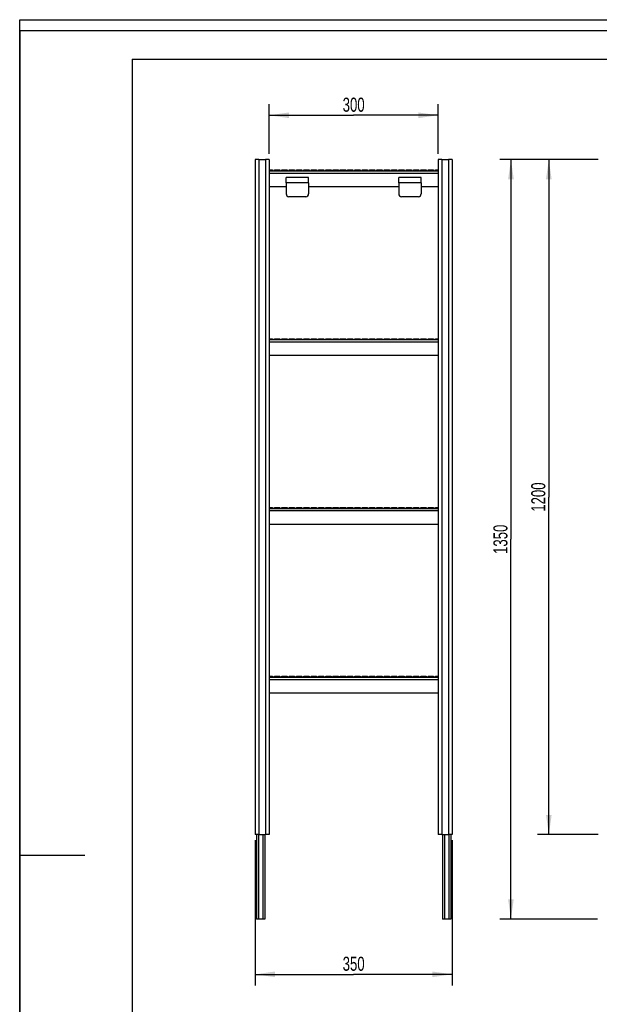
# Model space of a CAD drawing. Header units: millimetres. Extents: x 0 to 2100, y 0 to 2970.
# Tile 11 of 23: x 0 to 1030, y 1220 to 2970. Entities that reach past the tile are written whole.
import ezdxf

# ---------------------------------------------------------------- set-up
doc = ezdxf.new("R2010")
doc.units = ezdxf.units.MM
doc.header["$LTSCALE"] = 193.6
doc.layers.get('0').update_dxf_attribs({"linetype": 'CONTINUOUS'})
doc.layers.add('_2D-BEM', color=7, linetype='CONTINUOUS')
doc.styles.get("Standard").update_dxf_attribs({"font": 'txt', "width": 0.7})
doc.dimstyles.new('DIMSTYLE_1', dxfattribs={"dimtxt": 25, "dimasz": 35, "dimexe": 2, "dimexo": 1, "dimtad": 1, "dimdec": 1, "dimtxsty": 'STANDARD', "dimblk": '_FILLED', "dimblk1": '_FILLED', "dimblk2": '_FILLED', "dimcen": 0.09, "dimadec": 1, "dimazin": 2, "dimtp": 0.5, "dimtm": 0.5, "dimtfac": 1, "dimtdec": 1, "dimtofl": 0, "dimtmove": 0, "dimatfit": 3, "dimldrblk": '_FILLED', "dimfxl": 1, "dimtolj": 1, "dimarcsym": 0})
doc.dimstyles.new('DIMSTYLE_2', dxfattribs={"dimtxt": 25, "dimasz": 35, "dimexe": 2, "dimexo": 1, "dimtad": 1, "dimdec": 1, "dimtxsty": 'STANDARD', "dimblk": '_FILLED', "dimblk1": '_FILLED', "dimblk2": '_FILLED', "dimcen": 0.09, "dimadec": 1, "dimazin": 2, "dimtp": 1.2, "dimtm": 1.2, "dimtfac": 1, "dimtdec": 1, "dimtofl": 0, "dimtmove": 0, "dimatfit": 3, "dimldrblk": '_FILLED', "dimfxl": 1, "dimtolj": 1, "dimarcsym": 0})

# ---------------------------------------------------------------- blocks, each defined once
blk = doc.blocks.new('_FILLED')
at = {"color": 0, "linetype": 'BYBLOCK'}
blk.add_solid([(0, 0), (-1, 0.143), (-1, -0.143)], dxfattribs=at)
blk = doc.blocks.new('*D0')
at = {"layer": '_2D-BEM', "color": 2, "linetype": 'CONTINUOUS'}
for p, q in [((418.4, 1511.4), (418.4, 1253.1)), ((768.4, 1511.4), (768.4, 1253.1)), ((418.4, 1273.1), (593.4, 1273.1)), ((768.4, 1273.1), (593.4, 1273.1))]:
    blk.add_line(p, q, dxfattribs=at)
at = {"layer": '_2D-BEM', "color": 2, "linetype": 'CONTINUOUS', "xscale": 35, "yscale": 35, "zscale": 35, "rotation": 180}
blk.add_blockref('_FILLED', (418.4, 1273.1), dxfattribs=at)
at = {"layer": '_2D-BEM', "color": 2, "linetype": 'CONTINUOUS', "xscale": 35, "yscale": 35, "zscale": 35}
blk.add_blockref('_FILLED', (768.4, 1273.1), dxfattribs=at)
at = {"layer": '_2D-BEM', "color": 2, "linetype": 'CONTINUOUS', "insert": (593.4, 1304.4), "char_height": 25, "width": 83.036, "attachment_point": 2, "line_spacing_factor": 0.9}
blk.add_mtext('350', dxfattribs=at)
blk = doc.blocks.new('*D1')
at = {"layer": '_2D-BEM', "color": 2, "linetype": 'CONTINUOUS'}
for p, q in [((443.4, 2731.4), (443.4, 2820.1)), ((743.4, 2731.4), (743.4, 2820.1)), ((443.4, 2800.1), (593.4, 2800.1)), ((743.4, 2800.1), (593.4, 2800.1))]:
    blk.add_line(p, q, dxfattribs=at)
at = {"layer": '_2D-BEM', "color": 2, "linetype": 'CONTINUOUS', "xscale": 35, "yscale": 35, "zscale": 35, "rotation": 180}
blk.add_blockref('_FILLED', (443.4, 2800.1), dxfattribs=at)
at = {"layer": '_2D-BEM', "color": 2, "linetype": 'CONTINUOUS', "xscale": 35, "yscale": 35, "zscale": 35}
blk.add_blockref('_FILLED', (743.4, 2800.1), dxfattribs=at)
at = {"layer": '_2D-BEM', "color": 2, "linetype": 'CONTINUOUS', "insert": (593.4, 2831.4), "char_height": 25, "width": 85.714, "attachment_point": 2, "line_spacing_factor": 0.9}
blk.add_mtext('300', dxfattribs=at)
blk = doc.blocks.new('*D3')
at = {"layer": '_2D-BEM', "color": 2, "linetype": 'CONTINUOUS'}
for p, q in [((1027.6, 2721.4), (920.2, 2721.4)), ((940.2, 2721.4), (940.2, 2121.4)), ((940.2, 1521.4), (940.2, 2121.4)), ((1027.6, 1521.4), (920.2, 1521.4))]:
    blk.add_line(p, q, dxfattribs=at)
at = {"layer": '_2D-BEM', "color": 2, "linetype": 'CONTINUOUS', "xscale": 35, "yscale": 35, "zscale": 35}
for p, rotation in [((940.2, 2721.4), 90), ((940.2, 1521.4), 270)]:
    blk.add_blockref('_FILLED', p, dxfattribs=dict(at, rotation=rotation))
at = {"layer": '_2D-BEM', "color": 2, "linetype": 'CONTINUOUS', "insert": (909, 2121.4), "char_height": 25, "width": 109.821, "attachment_point": 2, "rotation": 90, "line_spacing_factor": 0.9}
blk.add_mtext('1200', dxfattribs=at)
blk = doc.blocks.new('*D4')
at = {"layer": '_2D-BEM', "color": 2, "linetype": 'CONTINUOUS'}
for p, q in [((1027.6, 2721.4), (852.9, 2721.4)), ((872.9, 2721.4), (872.9, 2046.4)), ((872.9, 1371.4), (872.9, 2046.4)), ((1026.7, 1371.4), (852.9, 1371.4))]:
    blk.add_line(p, q, dxfattribs=at)
at = {"layer": '_2D-BEM', "color": 2, "linetype": 'CONTINUOUS', "xscale": 35, "yscale": 35, "zscale": 35}
for p, rotation in [((872.9, 2721.4), 90), ((872.9, 1371.4), 270)]:
    blk.add_blockref('_FILLED', p, dxfattribs=dict(at, rotation=rotation))
at = {"layer": '_2D-BEM', "color": 2, "linetype": 'CONTINUOUS', "insert": (841.7, 2046.4), "char_height": 25, "width": 104.464, "attachment_point": 2, "rotation": 90, "line_spacing_factor": 0.9}
blk.add_mtext('1350', dxfattribs=at)

msp = doc.modelspace()

# ---------------------------------------------------------------- linework, layer by layer
at = {"color": 7, "linetype": 'CONTINUOUS'}
for p, q in [((0, 2970), (2100, 2970)), ((0, 0), (0, 2970)), ((0, 2970), (2100, 2970)), ((0, 0), (0, 2970)), ((418.44, 2721.4), (418.44, 1521.4)), ((420.94, 2721.4), (418.44, 2721.4)), ((424.89, 2721.4), (420.94, 2721.4)), ((424.89, 2721.4), (437, 2721.4)), ((440.94, 2721.4), (437, 2721.4)), ((443.44, 2721.4), (440.94, 2721.4)), ((443.44, 2721.4), (443.44, 1521.4)), ((743.44, 2721.4), (743.44, 1521.4)), ((745.94, 2721.4), (743.44, 2721.4)), ((749.89, 2721.4), (745.94, 2721.4)), ((749.89, 2721.4), (762, 2721.4)), ((765.94, 2721.4), (762, 2721.4)), ((768.44, 2721.4), (765.94, 2721.4)), ((768.44, 2721.4), (768.44, 1521.4)), ((443.44, 2702.9), (449.01, 2702.9)), ((443.44, 2701.4), (743.44, 2701.4)), ((449.01, 2702.9), (449.04, 2702.9)), ((449.04, 2702.9), (449.31, 2702.9)), ((452.8, 2702.9), (453.07, 2702.9)), ((453.07, 2702.9), (453.1, 2702.9)), ((453.1, 2702.9), (462, 2702.9)), ((462, 2702.9), (462.03, 2702.9)), ((462.03, 2702.9), (462.3, 2702.9)), ((465.79, 2702.9), (466.06, 2702.9)), ((466.06, 2702.9), (466.09, 2702.9)), ((466.09, 2702.9), (474.99, 2702.9)), ((474.99, 2702.9), (475.02, 2702.9)), ((475.02, 2702.9), (475.29, 2702.9)), ((478.78, 2702.9), (479.05, 2702.9)), ((479.05, 2702.9), (479.08, 2702.9)), ((479.08, 2702.9), (487.98, 2702.9)), ((487.98, 2702.9), (488.01, 2702.9)), ((488.01, 2702.9), (488.28, 2702.9)), ((491.77, 2702.9), (492.04, 2702.9)), ((492.04, 2702.9), (492.07, 2702.9)), ((492.07, 2702.9), (500.97, 2702.9)), ((500.97, 2702.9), (501, 2702.9)), ((501, 2702.9), (501.27, 2702.9)), ((504.76, 2702.9), (505.03, 2702.9)), ((505.03, 2702.9), (505.06, 2702.9)), ((505.06, 2702.9), (513.96, 2702.9)), ((513.96, 2702.9), (513.99, 2702.9)), ((513.99, 2702.9), (514.26, 2702.9)), ((517.75, 2702.9), (518.02, 2702.9)), ((518.02, 2702.9), (518.05, 2702.9)), ((518.05, 2702.9), (526.95, 2702.9)), ((526.95, 2702.9), (526.98, 2702.9)), ((526.98, 2702.9), (527.25, 2702.9)), ((530.74, 2702.9), (531.01, 2702.9)), ((531.01, 2702.9), (531.04, 2702.9)), ((531.04, 2702.9), (539.94, 2702.9)), ((539.94, 2702.9), (539.97, 2702.9)), ((539.97, 2702.9), (540.24, 2702.9)), ((543.73, 2702.9), (544, 2702.9)), ((544, 2702.9), (544.03, 2702.9)), ((544.03, 2702.9), (552.93, 2702.9)), ((552.93, 2702.9), (552.96, 2702.9)), ((552.96, 2702.9), (553.23, 2702.9)), ((556.72, 2702.9), (556.99, 2702.9)), ((556.99, 2702.9), (557.02, 2702.9)), ((557.02, 2702.9), (565.92, 2702.9)), ((565.92, 2702.9), (565.95, 2702.9)), ((565.95, 2702.9), (566.22, 2702.9)), ((569.71, 2702.9), (569.98, 2702.9)), ((569.98, 2702.9), (570.01, 2702.9)), ((570.01, 2702.9), (578.91, 2702.9)), ((578.91, 2702.9), (578.94, 2702.9)), ((578.94, 2702.9), (579.21, 2702.9)), ((582.7, 2702.9), (582.97, 2702.9)), ((582.97, 2702.9), (583, 2702.9)), ((583, 2702.9), (591.9, 2702.9)), ((591.9, 2702.9), (591.93, 2702.9)), ((591.93, 2702.9), (592.2, 2702.9)), ((595.69, 2702.9), (595.96, 2702.9)), ((595.96, 2702.9), (595.99, 2702.9)), ((595.99, 2702.9), (604.89, 2702.9)), ((604.89, 2702.9), (604.92, 2702.9)), ((604.92, 2702.9), (605.19, 2702.9)), ((608.68, 2702.9), (608.96, 2702.9)), ((608.96, 2702.9), (608.98, 2702.9)), ((608.98, 2702.9), (617.88, 2702.9)), ((617.88, 2702.9), (617.91, 2702.9)), ((617.91, 2702.9), (618.18, 2702.9)), ((621.67, 2702.9), (621.95, 2702.9)), ((621.95, 2702.9), (621.97, 2702.9)), ((621.97, 2702.9), (630.87, 2702.9)), ((630.87, 2702.9), (630.9, 2702.9)), ((630.9, 2702.9), (631.17, 2702.9)), ((634.66, 2702.9), (634.94, 2702.9)), ((634.94, 2702.9), (634.96, 2702.9)), ((634.96, 2702.9), (643.86, 2702.9)), ((643.86, 2702.9), (643.89, 2702.9)), ((643.89, 2702.9), (644.16, 2702.9)), ((647.66, 2702.9), (647.93, 2702.9)), ((647.93, 2702.9), (647.96, 2702.9)), ((647.96, 2702.9), (656.86, 2702.9)), ((656.86, 2702.9), (656.88, 2702.9)), ((656.88, 2702.9), (657.16, 2702.9)), ((660.65, 2702.9), (660.92, 2702.9)), ((660.92, 2702.9), (660.95, 2702.9)), ((660.95, 2702.9), (669.85, 2702.9)), ((669.85, 2702.9), (669.87, 2702.9)), ((669.87, 2702.9), (670.15, 2702.9)), ((673.64, 2702.9), (673.91, 2702.9)), ((673.91, 2702.9), (673.94, 2702.9)), ((673.94, 2702.9), (682.84, 2702.9)), ((682.84, 2702.9), (682.86, 2702.9)), ((682.86, 2702.9), (683.14, 2702.9)), ((686.63, 2702.9), (686.9, 2702.9)), ((686.9, 2702.9), (686.93, 2702.9)), ((686.93, 2702.9), (695.83, 2702.9)), ((695.83, 2702.9), (695.85, 2702.9)), ((695.85, 2702.9), (696.13, 2702.9)), ((699.62, 2702.9), (699.89, 2702.9)), ((699.89, 2702.9), (699.92, 2702.9)), ((699.92, 2702.9), (708.82, 2702.9)), ((708.82, 2702.9), (708.85, 2702.9)), ((708.85, 2702.9), (709.12, 2702.9)), ((712.61, 2702.9), (712.88, 2702.9)), ((712.88, 2702.9), (712.91, 2702.9)), ((712.91, 2702.9), (721.81, 2702.9)), ((721.81, 2702.9), (721.84, 2702.9)), ((721.84, 2702.9), (722.11, 2702.9)), ((725.6, 2702.9), (725.87, 2702.9)), ((725.87, 2702.9), (725.9, 2702.9)), ((725.9, 2702.9), (734.8, 2702.9)), ((734.8, 2702.9), (734.83, 2702.9)), ((734.83, 2702.9), (735.1, 2702.9)), ((738.59, 2702.9), (738.86, 2702.9)), ((738.86, 2702.9), (738.89, 2702.9)), ((738.89, 2702.9), (743.44, 2702.9)), ((513.44, 2689.4), (473.44, 2689.4)), ((473.44, 2685.4), (473.44, 2689.4)), ((473.44, 2679.81), (473.44, 2685.4)), ((473.44, 2679.81), (473.44, 2660.4)), ((513.44, 2685.4), (513.44, 2689.4)), ((513.44, 2679.81), (513.44, 2685.4)), ((513.44, 2679.81), (513.44, 2660.4)), ((713.44, 2689.4), (673.44, 2689.4)), ((673.44, 2685.4), (673.44, 2689.4)), ((673.44, 2679.81), (673.44, 2685.4)), ((673.44, 2679.81), (673.44, 2660.4)), ((713.44, 2685.4), (713.44, 2689.4)), ((713.44, 2679.81), (713.44, 2685.4)), ((713.44, 2679.81), (713.44, 2660.4)), ((473.44, 2672.9), (443.44, 2672.9)), ((673.44, 2672.9), (513.44, 2672.9)), ((743.44, 2672.9), (713.44, 2672.9)), ((508.44, 2655.4), (478.44, 2655.4)), ((708.44, 2655.4), (678.44, 2655.4)), ((443.44, 2402.9), (449.01, 2402.9)), ((443.44, 2401.4), (743.44, 2401.4)), ((449.01, 2402.9), (449.04, 2402.9)), ((449.04, 2402.9), (449.31, 2402.9)), ((452.8, 2402.9), (453.07, 2402.9)), ((453.07, 2402.9), (453.1, 2402.9)), ((453.1, 2402.9), (462, 2402.9)), ((462, 2402.9), (462.03, 2402.9)), ((462.03, 2402.9), (462.3, 2402.9)), ((465.79, 2402.9), (466.06, 2402.9)), ((466.06, 2402.9), (466.09, 2402.9)), ((466.09, 2402.9), (474.99, 2402.9)), ((474.99, 2402.9), (475.02, 2402.9)), ((475.02, 2402.9), (475.29, 2402.9)), ((478.78, 2402.9), (479.05, 2402.9)), ((479.05, 2402.9), (479.08, 2402.9)), ((479.08, 2402.9), (487.98, 2402.9)), ((487.98, 2402.9), (488.01, 2402.9)), ((488.01, 2402.9), (488.28, 2402.9)), ((491.77, 2402.9), (492.04, 2402.9)), ((492.04, 2402.9), (492.07, 2402.9)), ((492.07, 2402.9), (500.97, 2402.9)), ((500.97, 2402.9), (501, 2402.9)), ((501, 2402.9), (501.27, 2402.9)), ((504.76, 2402.9), (505.03, 2402.9)), ((505.03, 2402.9), (505.06, 2402.9)), ((505.06, 2402.9), (513.96, 2402.9)), ((513.96, 2402.9), (513.99, 2402.9)), ((513.99, 2402.9), (514.26, 2402.9)), ((517.75, 2402.9), (518.02, 2402.9)), ((518.02, 2402.9), (518.05, 2402.9)), ((518.05, 2402.9), (526.95, 2402.9)), ((526.95, 2402.9), (526.98, 2402.9)), ((526.98, 2402.9), (527.25, 2402.9)), ((530.74, 2402.9), (531.01, 2402.9)), ((531.01, 2402.9), (531.04, 2402.9)), ((531.04, 2402.9), (539.94, 2402.9)), ((539.94, 2402.9), (539.97, 2402.9)), ((539.97, 2402.9), (540.24, 2402.9)), ((543.73, 2402.9), (544, 2402.9)), ((544, 2402.9), (544.03, 2402.9)), ((544.03, 2402.9), (552.93, 2402.9)), ((552.93, 2402.9), (552.96, 2402.9)), ((552.96, 2402.9), (553.23, 2402.9)), ((556.72, 2402.9), (556.99, 2402.9)), ((556.99, 2402.9), (557.02, 2402.9)), ((557.02, 2402.9), (565.92, 2402.9)), ((565.92, 2402.9), (565.95, 2402.9)), ((565.95, 2402.9), (566.22, 2402.9)), ((569.71, 2402.9), (569.98, 2402.9)), ((569.98, 2402.9), (570.01, 2402.9)), ((570.01, 2402.9), (578.91, 2402.9)), ((578.91, 2402.9), (578.94, 2402.9)), ((578.94, 2402.9), (579.21, 2402.9)), ((582.7, 2402.9), (582.97, 2402.9)), ((582.97, 2402.9), (583, 2402.9)), ((583, 2402.9), (591.9, 2402.9)), ((591.9, 2402.9), (591.93, 2402.9)), ((591.93, 2402.9), (592.2, 2402.9)), ((595.69, 2402.9), (595.96, 2402.9)), ((595.96, 2402.9), (595.99, 2402.9)), ((595.99, 2402.9), (604.89, 2402.9)), ((604.89, 2402.9), (604.92, 2402.9)), ((604.92, 2402.9), (605.19, 2402.9)), ((608.68, 2402.9), (608.96, 2402.9)), ((608.96, 2402.9), (608.98, 2402.9)), ((608.98, 2402.9), (617.88, 2402.9)), ((617.88, 2402.9), (617.91, 2402.9)), ((617.91, 2402.9), (618.18, 2402.9)), ((621.67, 2402.9), (621.95, 2402.9)), ((621.95, 2402.9), (621.97, 2402.9)), ((621.97, 2402.9), (630.87, 2402.9)), ((630.87, 2402.9), (630.9, 2402.9)), ((630.9, 2402.9), (631.17, 2402.9)), ((634.66, 2402.9), (634.94, 2402.9)), ((634.94, 2402.9), (634.96, 2402.9)), ((634.96, 2402.9), (643.86, 2402.9)), ((643.86, 2402.9), (643.89, 2402.9)), ((643.89, 2402.9), (644.16, 2402.9)), ((647.66, 2402.9), (647.93, 2402.9)), ((647.93, 2402.9), (647.96, 2402.9)), ((647.96, 2402.9), (656.86, 2402.9)), ((656.86, 2402.9), (656.88, 2402.9)), ((656.88, 2402.9), (657.16, 2402.9)), ((660.65, 2402.9), (660.92, 2402.9)), ((660.92, 2402.9), (660.95, 2402.9)), ((660.95, 2402.9), (669.85, 2402.9)), ((669.85, 2402.9), (669.87, 2402.9)), ((669.87, 2402.9), (670.15, 2402.9)), ((673.64, 2402.9), (673.91, 2402.9)), ((673.91, 2402.9), (673.94, 2402.9)), ((673.94, 2402.9), (682.84, 2402.9)), ((682.84, 2402.9), (682.86, 2402.9)), ((682.86, 2402.9), (683.14, 2402.9)), ((686.63, 2402.9), (686.9, 2402.9)), ((686.9, 2402.9), (686.93, 2402.9)), ((686.93, 2402.9), (695.83, 2402.9)), ((695.83, 2402.9), (695.85, 2402.9)), ((695.85, 2402.9), (696.13, 2402.9)), ((699.62, 2402.9), (699.89, 2402.9)), ((699.89, 2402.9), (699.92, 2402.9)), ((699.92, 2402.9), (708.82, 2402.9)), ((708.82, 2402.9), (708.85, 2402.9)), ((708.85, 2402.9), (709.12, 2402.9)), ((712.61, 2402.9), (712.88, 2402.9)), ((712.88, 2402.9), (712.91, 2402.9)), ((712.91, 2402.9), (721.81, 2402.9)), ((721.81, 2402.9), (721.84, 2402.9)), ((721.84, 2402.9), (722.11, 2402.9)), ((725.6, 2402.9), (725.87, 2402.9)), ((725.87, 2402.9), (725.9, 2402.9)), ((725.9, 2402.9), (734.8, 2402.9)), ((734.8, 2402.9), (734.83, 2402.9)), ((734.83, 2402.9), (735.1, 2402.9)), ((738.59, 2402.9), (738.86, 2402.9)), ((738.86, 2402.9), (738.89, 2402.9)), ((738.89, 2402.9), (743.44, 2402.9)), ((743.44, 2372.9), (443.44, 2372.9)), ((443.44, 2102.9), (449.01, 2102.9)), ((443.44, 2101.4), (743.44, 2101.4)), ((449.01, 2102.9), (449.04, 2102.9)), ((449.04, 2102.9), (449.31, 2102.9)), ((452.8, 2102.9), (453.07, 2102.9)), ((453.07, 2102.9), (453.1, 2102.9)), ((453.1, 2102.9), (462, 2102.9)), ((462, 2102.9), (462.03, 2102.9)), ((462.03, 2102.9), (462.3, 2102.9)), ((465.79, 2102.9), (466.06, 2102.9)), ((466.06, 2102.9), (466.09, 2102.9)), ((466.09, 2102.9), (474.99, 2102.9)), ((474.99, 2102.9), (475.02, 2102.9)), ((475.02, 2102.9), (475.29, 2102.9)), ((478.78, 2102.9), (479.05, 2102.9)), ((479.05, 2102.9), (479.08, 2102.9)), ((479.08, 2102.9), (487.98, 2102.9)), ((487.98, 2102.9), (488.01, 2102.9)), ((488.01, 2102.9), (488.28, 2102.9)), ((491.77, 2102.9), (492.04, 2102.9)), ((492.04, 2102.9), (492.07, 2102.9)), ((492.07, 2102.9), (500.97, 2102.9)), ((500.97, 2102.9), (501, 2102.9)), ((501, 2102.9), (501.27, 2102.9)), ((504.76, 2102.9), (505.03, 2102.9)), ((505.03, 2102.9), (505.06, 2102.9)), ((505.06, 2102.9), (513.96, 2102.9)), ((513.96, 2102.9), (513.99, 2102.9)), ((513.99, 2102.9), (514.26, 2102.9)), ((517.75, 2102.9), (518.02, 2102.9)), ((518.02, 2102.9), (518.05, 2102.9)), ((518.05, 2102.9), (526.95, 2102.9)), ((526.95, 2102.9), (526.98, 2102.9)), ((526.98, 2102.9), (527.25, 2102.9)), ((530.74, 2102.9), (531.01, 2102.9)), ((531.01, 2102.9), (531.04, 2102.9)), ((531.04, 2102.9), (539.94, 2102.9)), ((539.94, 2102.9), (539.97, 2102.9)), ((539.97, 2102.9), (540.24, 2102.9)), ((543.73, 2102.9), (544, 2102.9)), ((544, 2102.9), (544.03, 2102.9)), ((544.03, 2102.9), (552.93, 2102.9)), ((552.93, 2102.9), (552.96, 2102.9)), ((552.96, 2102.9), (553.23, 2102.9)), ((556.72, 2102.9), (556.99, 2102.9)), ((556.99, 2102.9), (557.02, 2102.9)), ((557.02, 2102.9), (565.92, 2102.9)), ((565.92, 2102.9), (565.95, 2102.9)), ((565.95, 2102.9), (566.22, 2102.9)), ((569.71, 2102.9), (569.98, 2102.9)), ((569.98, 2102.9), (570.01, 2102.9)), ((570.01, 2102.9), (578.91, 2102.9)), ((578.91, 2102.9), (578.94, 2102.9)), ((578.94, 2102.9), (579.21, 2102.9)), ((582.7, 2102.9), (582.97, 2102.9)), ((582.97, 2102.9), (583, 2102.9)), ((583, 2102.9), (591.9, 2102.9)), ((591.9, 2102.9), (591.93, 2102.9)), ((591.93, 2102.9), (592.2, 2102.9)), ((595.69, 2102.9), (595.96, 2102.9)), ((595.96, 2102.9), (595.99, 2102.9)), ((595.99, 2102.9), (604.89, 2102.9)), ((604.89, 2102.9), (604.92, 2102.9)), ((604.92, 2102.9), (605.19, 2102.9)), ((608.68, 2102.9), (608.96, 2102.9)), ((608.96, 2102.9), (608.98, 2102.9)), ((608.98, 2102.9), (617.88, 2102.9)), ((617.88, 2102.9), (617.91, 2102.9)), ((617.91, 2102.9), (618.18, 2102.9)), ((621.67, 2102.9), (621.95, 2102.9)), ((621.95, 2102.9), (621.97, 2102.9)), ((621.97, 2102.9), (630.87, 2102.9)), ((630.87, 2102.9), (630.9, 2102.9)), ((630.9, 2102.9), (631.17, 2102.9)), ((634.66, 2102.9), (634.94, 2102.9)), ((634.94, 2102.9), (634.96, 2102.9)), ((634.96, 2102.9), (643.86, 2102.9)), ((643.86, 2102.9), (643.89, 2102.9)), ((643.89, 2102.9), (644.16, 2102.9)), ((647.66, 2102.9), (647.93, 2102.9)), ((647.93, 2102.9), (647.96, 2102.9)), ((647.96, 2102.9), (656.86, 2102.9)), ((656.86, 2102.9), (656.88, 2102.9)), ((656.88, 2102.9), (657.16, 2102.9)), ((660.65, 2102.9), (660.92, 2102.9)), ((660.92, 2102.9), (660.95, 2102.9)), ((660.95, 2102.9), (669.85, 2102.9)), ((669.85, 2102.9), (669.87, 2102.9)), ((669.87, 2102.9), (670.15, 2102.9)), ((673.64, 2102.9), (673.91, 2102.9)), ((673.91, 2102.9), (673.94, 2102.9)), ((673.94, 2102.9), (682.84, 2102.9)), ((682.84, 2102.9), (682.86, 2102.9)), ((682.86, 2102.9), (683.14, 2102.9)), ((686.63, 2102.9), (686.9, 2102.9)), ((686.9, 2102.9), (686.93, 2102.9)), ((686.93, 2102.9), (695.83, 2102.9)), ((695.83, 2102.9), (695.85, 2102.9)), ((695.85, 2102.9), (696.13, 2102.9)), ((699.62, 2102.9), (699.89, 2102.9)), ((699.89, 2102.9), (699.92, 2102.9)), ((699.92, 2102.9), (708.82, 2102.9)), ((708.82, 2102.9), (708.85, 2102.9)), ((708.85, 2102.9), (709.12, 2102.9)), ((712.61, 2102.9), (712.88, 2102.9)), ((712.88, 2102.9), (712.91, 2102.9)), ((712.91, 2102.9), (721.81, 2102.9)), ((721.81, 2102.9), (721.84, 2102.9)), ((721.84, 2102.9), (722.11, 2102.9)), ((725.6, 2102.9), (725.87, 2102.9)), ((725.87, 2102.9), (725.9, 2102.9)), ((725.9, 2102.9), (734.8, 2102.9)), ((734.8, 2102.9), (734.83, 2102.9)), ((734.83, 2102.9), (735.1, 2102.9)), ((738.59, 2102.9), (738.86, 2102.9)), ((738.86, 2102.9), (738.89, 2102.9)), ((738.89, 2102.9), (743.44, 2102.9)), ((743.44, 2072.9), (443.44, 2072.9)), ((443.44, 1802.9), (449.01, 1802.9)), ((449.01, 1802.9), (449.04, 1802.9)), ((449.04, 1802.9), (449.31, 1802.9)), ((452.8, 1802.9), (453.07, 1802.9)), ((453.07, 1802.9), (453.1, 1802.9)), ((453.1, 1802.9), (462, 1802.9)), ((462, 1802.9), (462.03, 1802.9)), ((462.03, 1802.9), (462.3, 1802.9)), ((465.79, 1802.9), (466.06, 1802.9)), ((466.06, 1802.9), (466.09, 1802.9)), ((466.09, 1802.9), (474.99, 1802.9)), ((474.99, 1802.9), (475.02, 1802.9)), ((475.02, 1802.9), (475.29, 1802.9)), ((478.78, 1802.9), (479.05, 1802.9)), ((479.05, 1802.9), (479.08, 1802.9)), ((479.08, 1802.9), (487.98, 1802.9)), ((487.98, 1802.9), (488.01, 1802.9)), ((488.01, 1802.9), (488.28, 1802.9)), ((491.77, 1802.9), (492.04, 1802.9)), ((492.04, 1802.9), (492.07, 1802.9)), ((492.07, 1802.9), (500.97, 1802.9)), ((500.97, 1802.9), (501, 1802.9)), ((501, 1802.9), (501.27, 1802.9)), ((504.76, 1802.9), (505.03, 1802.9)), ((505.03, 1802.9), (505.06, 1802.9)), ((505.06, 1802.9), (513.96, 1802.9)), ((513.96, 1802.9), (513.99, 1802.9)), ((513.99, 1802.9), (514.26, 1802.9)), ((517.75, 1802.9), (518.02, 1802.9)), ((518.02, 1802.9), (518.05, 1802.9)), ((518.05, 1802.9), (526.95, 1802.9)), ((526.95, 1802.9), (526.98, 1802.9)), ((526.98, 1802.9), (527.25, 1802.9)), ((530.74, 1802.9), (531.01, 1802.9)), ((531.01, 1802.9), (531.04, 1802.9)), ((531.04, 1802.9), (539.94, 1802.9)), ((539.94, 1802.9), (539.97, 1802.9)), ((539.97, 1802.9), (540.24, 1802.9)), ((543.73, 1802.9), (544, 1802.9)), ((544, 1802.9), (544.03, 1802.9)), ((544.03, 1802.9), (552.93, 1802.9)), ((552.93, 1802.9), (552.96, 1802.9)), ((552.96, 1802.9), (553.23, 1802.9)), ((556.72, 1802.9), (556.99, 1802.9)), ((556.99, 1802.9), (557.02, 1802.9)), ((557.02, 1802.9), (565.92, 1802.9)), ((565.92, 1802.9), (565.95, 1802.9)), ((565.95, 1802.9), (566.22, 1802.9)), ((569.71, 1802.9), (569.98, 1802.9)), ((569.98, 1802.9), (570.01, 1802.9)), ((570.01, 1802.9), (578.91, 1802.9)), ((578.91, 1802.9), (578.94, 1802.9)), ((578.94, 1802.9), (579.21, 1802.9)), ((582.7, 1802.9), (582.97, 1802.9)), ((582.97, 1802.9), (583, 1802.9)), ((583, 1802.9), (591.9, 1802.9)), ((591.9, 1802.9), (591.93, 1802.9)), ((591.93, 1802.9), (592.2, 1802.9)), ((595.69, 1802.9), (595.96, 1802.9)), ((595.96, 1802.9), (595.99, 1802.9)), ((595.99, 1802.9), (604.89, 1802.9)), ((604.89, 1802.9), (604.92, 1802.9)), ((604.92, 1802.9), (605.19, 1802.9)), ((608.68, 1802.9), (608.96, 1802.9)), ((608.96, 1802.9), (608.98, 1802.9)), ((608.98, 1802.9), (617.88, 1802.9)), ((617.88, 1802.9), (617.91, 1802.9)), ((617.91, 1802.9), (618.18, 1802.9)), ((621.67, 1802.9), (621.95, 1802.9)), ((621.95, 1802.9), (621.97, 1802.9)), ((621.97, 1802.9), (630.87, 1802.9)), ((630.87, 1802.9), (630.9, 1802.9)), ((630.9, 1802.9), (631.17, 1802.9)), ((634.66, 1802.9), (634.94, 1802.9)), ((634.94, 1802.9), (634.96, 1802.9)), ((634.96, 1802.9), (643.86, 1802.9)), ((643.86, 1802.9), (643.89, 1802.9)), ((643.89, 1802.9), (644.16, 1802.9)), ((647.66, 1802.9), (647.93, 1802.9)), ((647.93, 1802.9), (647.96, 1802.9)), ((647.96, 1802.9), (656.86, 1802.9)), ((656.86, 1802.9), (656.88, 1802.9)), ((656.88, 1802.9), (657.16, 1802.9)), ((660.65, 1802.9), (660.92, 1802.9)), ((660.92, 1802.9), (660.95, 1802.9)), ((660.95, 1802.9), (669.85, 1802.9)), ((669.85, 1802.9), (669.87, 1802.9)), ((669.87, 1802.9), (670.15, 1802.9)), ((673.64, 1802.9), (673.91, 1802.9)), ((673.91, 1802.9), (673.94, 1802.9)), ((673.94, 1802.9), (682.84, 1802.9)), ((682.84, 1802.9), (682.86, 1802.9)), ((682.86, 1802.9), (683.14, 1802.9)), ((686.63, 1802.9), (686.9, 1802.9)), ((686.9, 1802.9), (686.93, 1802.9)), ((686.93, 1802.9), (695.83, 1802.9)), ((695.83, 1802.9), (695.85, 1802.9)), ((695.85, 1802.9), (696.13, 1802.9)), ((699.62, 1802.9), (699.89, 1802.9)), ((699.89, 1802.9), (699.92, 1802.9)), ((699.92, 1802.9), (708.82, 1802.9)), ((708.82, 1802.9), (708.85, 1802.9)), ((708.85, 1802.9), (709.12, 1802.9)), ((712.61, 1802.9), (712.88, 1802.9)), ((712.88, 1802.9), (712.91, 1802.9)), ((712.91, 1802.9), (721.81, 1802.9)), ((721.81, 1802.9), (721.84, 1802.9)), ((721.84, 1802.9), (722.11, 1802.9)), ((725.6, 1802.9), (725.87, 1802.9)), ((725.87, 1802.9), (725.9, 1802.9)), ((725.9, 1802.9), (734.8, 1802.9)), ((734.8, 1802.9), (734.83, 1802.9)), ((734.83, 1802.9), (735.1, 1802.9)), ((738.59, 1802.9), (738.86, 1802.9)), ((738.86, 1802.9), (738.89, 1802.9)), ((738.89, 1802.9), (743.44, 1802.9)), ((443.44, 1801.4), (743.44, 1801.4)), ((743.44, 1772.9), (443.44, 1772.9)), ((420.94, 1521.4), (418.44, 1521.4)), ((420.94, 1521.4), (420.94, 1371.4)), ((424.27, 1521.4), (420.94, 1521.4)), ((424.89, 1521.4), (424.27, 1521.4)), ((424.89, 1521.4), (437, 1521.4)), ((435.44, 1521.4), (435.44, 1371.4)), ((440.94, 1521.4), (437, 1521.4)), ((443.44, 1521.4), (440.94, 1521.4)), ((745.94, 1521.4), (743.44, 1521.4)), ((749.89, 1521.4), (745.94, 1521.4)), ((749.89, 1521.4), (762, 1521.4)), ((751.44, 1521.4), (751.44, 1371.4)), ((762.62, 1521.4), (762, 1521.4)), ((765.94, 1521.4), (762.62, 1521.4)), ((768.44, 1521.4), (765.94, 1521.4)), ((765.94, 1521.4), (765.94, 1371.4)), ((422.94, 1371.4), (420.94, 1371.4)), ((424.27, 1371.4), (422.94, 1371.4)), ((432.12, 1371.4), (424.27, 1371.4)), ((433.44, 1371.4), (432.12, 1371.4)), ((435.44, 1371.4), (433.44, 1371.4)), ((753.44, 1371.4), (751.44, 1371.4)), ((754.77, 1371.4), (753.44, 1371.4)), ((762.62, 1371.4), (754.77, 1371.4)), ((763.94, 1371.4), (762.62, 1371.4)), ((765.94, 1371.4), (763.94, 1371.4))]:
    msp.add_line(p, q, dxfattribs=at)
at = {"color": 3, "linetype": 'CONTINUOUS'}
for p, q in [((0, 2950), (0, 1485)), ((2090, 2950), (0, 2950)), ((0, 1485), (0, 0)), ((0, 1485), (116, 1485))]:
    msp.add_line(p, q, dxfattribs=at)
at = {"color": 5, "linetype": 'CONTINUOUS'}
for q in [(2040, 2900), (200, 50)]:
    msp.add_line((200, 2900), q, dxfattribs=at)
at = {"color": 9, "linetype": 'CONTINUOUS'}
for p, q in [((424.89, 2721.4), (424.89, 1521.4)), ((437, 2721.4), (437, 1521.4)), ((749.89, 2721.4), (749.89, 1521.4)), ((762, 2721.4), (762, 1521.4)), ((443.44, 2697.4), (743.44, 2697.4)), ((513.44, 2679.81), (473.44, 2679.81)), ((713.44, 2679.81), (673.44, 2679.81)), ((443.44, 2397.4), (743.44, 2397.4)), ((443.44, 2097.4), (743.44, 2097.4)), ((443.44, 1797.4), (743.44, 1797.4)), ((424.27, 1521.4), (424.27, 1371.4)), ((432.12, 1521.4), (432.12, 1371.4)), ((754.77, 1521.4), (754.77, 1371.4)), ((762.62, 1521.4), (762.62, 1371.4))]:
    msp.add_line(p, q, dxfattribs=at)
at = {"color": 7, "linetype": 'CONTINUOUS'}
for centre, radius, start, end in [((450.56, 2702.67), 1.27, 169.61114, 270), ((451.55, 2702.67), 1.27, 270, 10.38886), ((463.55, 2702.67), 1.27, 169.61114, 270), ((464.54, 2702.67), 1.27, 270, 10.38886), ((476.54, 2702.67), 1.27, 169.61114, 270), ((477.53, 2702.67), 1.27, 270, 10.38886), ((489.53, 2702.67), 1.27, 169.61114, 270), ((490.52, 2702.67), 1.27, 270, 10.38886), ((502.52, 2702.67), 1.27, 169.61114, 270), ((503.51, 2702.67), 1.27, 270, 10.38886), ((515.51, 2702.67), 1.27, 169.61114, 270), ((516.5, 2702.67), 1.27, 270, 10.38886), ((528.5, 2702.67), 1.27, 169.61114, 270), ((529.49, 2702.67), 1.27, 270, 10.38886), ((541.49, 2702.67), 1.27, 169.61114, 270), ((542.48, 2702.67), 1.27, 270, 10.38886), ((554.48, 2702.67), 1.27, 169.61114, 270), ((555.47, 2702.67), 1.27, 270, 10.38886), ((567.47, 2702.67), 1.27, 169.61114, 270), ((568.46, 2702.67), 1.27, 270, 10.38886), ((580.46, 2702.67), 1.27, 169.61114, 270), ((581.45, 2702.67), 1.27, 270, 10.38886), ((593.45, 2702.67), 1.27, 169.61114, 270), ((594.44, 2702.67), 1.27, 270, 10.38886), ((606.44, 2702.67), 1.27, 169.61114, 270), ((607.43, 2702.67), 1.27, 270, 10.38886), ((619.43, 2702.67), 1.27, 169.61114, 270), ((620.42, 2702.67), 1.27, 270, 10.38886), ((632.42, 2702.67), 1.27, 169.61114, 270), ((633.41, 2702.67), 1.27, 270, 10.38886), ((645.41, 2702.67), 1.27, 169.61114, 270), ((646.41, 2702.67), 1.27, 270, 10.38886), ((658.41, 2702.67), 1.27, 169.61114, 270), ((659.4, 2702.67), 1.27, 270, 10.38886), ((671.4, 2702.67), 1.27, 169.61114, 270), ((672.39, 2702.67), 1.27, 270, 10.38886), ((684.39, 2702.67), 1.27, 169.61114, 270), ((685.38, 2702.67), 1.27, 270, 10.38886), ((697.38, 2702.67), 1.27, 169.61114, 270), ((698.37, 2702.67), 1.27, 270, 10.38886), ((710.37, 2702.67), 1.27, 169.61114, 270), ((711.36, 2702.67), 1.27, 270, 10.38886), ((723.36, 2702.67), 1.27, 169.61114, 270), ((724.35, 2702.67), 1.27, 270, 10.38886), ((736.35, 2702.67), 1.27, 169.61114, 270), ((737.34, 2702.67), 1.27, 270, 10.38886), ((478.44, 2660.4), 5, 180, 270), ((508.44, 2660.4), 5, 270, 360), ((678.44, 2660.4), 5, 180, 270), ((708.44, 2660.4), 5, 270, 360), ((450.56, 2402.67), 1.27, 169.61114, 270), ((451.55, 2402.67), 1.27, 270, 10.38886), ((463.55, 2402.67), 1.27, 169.61114, 270), ((464.54, 2402.67), 1.27, 270, 10.38886), ((476.54, 2402.67), 1.27, 169.61114, 270), ((477.53, 2402.67), 1.27, 270, 10.38886), ((489.53, 2402.67), 1.27, 169.61114, 270), ((490.52, 2402.67), 1.27, 270, 10.38886), ((502.52, 2402.67), 1.27, 169.61114, 270), ((503.51, 2402.67), 1.27, 270, 10.38886), ((515.51, 2402.67), 1.27, 169.61114, 270), ((516.5, 2402.67), 1.27, 270, 10.38886), ((528.5, 2402.67), 1.27, 169.61114, 270), ((529.49, 2402.67), 1.27, 270, 10.38886), ((541.49, 2402.67), 1.27, 169.61114, 270), ((542.48, 2402.67), 1.27, 270, 10.38886), ((554.48, 2402.67), 1.27, 169.61114, 270), ((555.47, 2402.67), 1.27, 270, 10.38886), ((567.47, 2402.67), 1.27, 169.61114, 270), ((568.46, 2402.67), 1.27, 270, 10.38886), ((580.46, 2402.67), 1.27, 169.61114, 270), ((581.45, 2402.67), 1.27, 270, 10.38886), ((593.45, 2402.67), 1.27, 169.61114, 270), ((594.44, 2402.67), 1.27, 270, 10.38886), ((606.44, 2402.67), 1.27, 169.61114, 270), ((607.43, 2402.67), 1.27, 270, 10.38886), ((619.43, 2402.67), 1.27, 169.61114, 270), ((620.42, 2402.67), 1.27, 270, 10.38886), ((632.42, 2402.67), 1.27, 169.61114, 270), ((633.41, 2402.67), 1.27, 270, 10.38886), ((645.41, 2402.67), 1.27, 169.61114, 270), ((646.41, 2402.67), 1.27, 270, 10.38886), ((658.41, 2402.67), 1.27, 169.61114, 270), ((659.4, 2402.67), 1.27, 270, 10.38886), ((671.4, 2402.67), 1.27, 169.61114, 270), ((672.39, 2402.67), 1.27, 270, 10.38886), ((684.39, 2402.67), 1.27, 169.61114, 270), ((685.38, 2402.67), 1.27, 270, 10.38886), ((697.38, 2402.67), 1.27, 169.61114, 270), ((698.37, 2402.67), 1.27, 270, 10.38886), ((710.37, 2402.67), 1.27, 169.61114, 270), ((711.36, 2402.67), 1.27, 270, 10.38886), ((723.36, 2402.67), 1.27, 169.61114, 270), ((724.35, 2402.67), 1.27, 270, 10.38886), ((736.35, 2402.67), 1.27, 169.61114, 270), ((737.34, 2402.67), 1.27, 270, 10.38886), ((450.56, 2102.67), 1.27, 169.61114, 270), ((451.55, 2102.67), 1.27, 270, 10.38886), ((463.55, 2102.67), 1.27, 169.61114, 270), ((464.54, 2102.67), 1.27, 270, 10.38886), ((476.54, 2102.67), 1.27, 169.61114, 270), ((477.53, 2102.67), 1.27, 270, 10.38886), ((489.53, 2102.67), 1.27, 169.61114, 270), ((490.52, 2102.67), 1.27, 270, 10.38886), ((502.52, 2102.67), 1.27, 169.61114, 270), ((503.51, 2102.67), 1.27, 270, 10.38886), ((515.51, 2102.67), 1.27, 169.61114, 270), ((516.5, 2102.67), 1.27, 270, 10.38886), ((528.5, 2102.67), 1.27, 169.61114, 270), ((529.49, 2102.67), 1.27, 270, 10.38886), ((541.49, 2102.67), 1.27, 169.61114, 270), ((542.48, 2102.67), 1.27, 270, 10.38886), ((554.48, 2102.67), 1.27, 169.61114, 270), ((555.47, 2102.67), 1.27, 270, 10.38886), ((567.47, 2102.67), 1.27, 169.61114, 270), ((568.46, 2102.67), 1.27, 270, 10.38886), ((580.46, 2102.67), 1.27, 169.61114, 270), ((581.45, 2102.67), 1.27, 270, 10.38886), ((593.45, 2102.67), 1.27, 169.61114, 270), ((594.44, 2102.67), 1.27, 270, 10.38886), ((606.44, 2102.67), 1.27, 169.61114, 270), ((607.43, 2102.67), 1.27, 270, 10.38886), ((619.43, 2102.67), 1.27, 169.61114, 270), ((620.42, 2102.67), 1.27, 270, 10.38886), ((632.42, 2102.67), 1.27, 169.61114, 270), ((633.41, 2102.67), 1.27, 270, 10.38886), ((645.41, 2102.67), 1.27, 169.61114, 270), ((646.41, 2102.67), 1.27, 270, 10.38886), ((658.41, 2102.67), 1.27, 169.61114, 270), ((659.4, 2102.67), 1.27, 270, 10.38886), ((671.4, 2102.67), 1.27, 169.61114, 270), ((672.39, 2102.67), 1.27, 270, 10.38886), ((684.39, 2102.67), 1.27, 169.61114, 270), ((685.38, 2102.67), 1.27, 270, 10.38886), ((697.38, 2102.67), 1.27, 169.61114, 270), ((698.37, 2102.67), 1.27, 270, 10.38886), ((710.37, 2102.67), 1.27, 169.61114, 270), ((711.36, 2102.67), 1.27, 270, 10.38886), ((723.36, 2102.67), 1.27, 169.61114, 270), ((724.35, 2102.67), 1.27, 270, 10.38886), ((736.35, 2102.67), 1.27, 169.61114, 270), ((737.34, 2102.67), 1.27, 270, 10.38886), ((450.56, 1802.67), 1.27, 169.61114, 270), ((451.55, 1802.67), 1.27, 270, 10.38886), ((463.55, 1802.67), 1.27, 169.61114, 270), ((464.54, 1802.67), 1.27, 270, 10.38886), ((476.54, 1802.67), 1.27, 169.61114, 270), ((477.53, 1802.67), 1.27, 270, 10.38886), ((489.53, 1802.67), 1.27, 169.61114, 270), ((490.52, 1802.67), 1.27, 270, 10.38886), ((502.52, 1802.67), 1.27, 169.61114, 270), ((503.51, 1802.67), 1.27, 270, 10.38886), ((515.51, 1802.67), 1.27, 169.61114, 270), ((516.5, 1802.67), 1.27, 270, 10.38886), ((528.5, 1802.67), 1.27, 169.61114, 270), ((529.49, 1802.67), 1.27, 270, 10.38886), ((541.49, 1802.67), 1.27, 169.61114, 270), ((542.48, 1802.67), 1.27, 270, 10.38886), ((554.48, 1802.67), 1.27, 169.61114, 270), ((555.47, 1802.67), 1.27, 270, 10.38886), ((567.47, 1802.67), 1.27, 169.61114, 270), ((568.46, 1802.67), 1.27, 270, 10.38886), ((580.46, 1802.67), 1.27, 169.61114, 270), ((581.45, 1802.67), 1.27, 270, 10.38886), ((593.45, 1802.67), 1.27, 169.61114, 270), ((594.44, 1802.67), 1.27, 270, 10.38886), ((606.44, 1802.67), 1.27, 169.61114, 270), ((607.43, 1802.67), 1.27, 270, 10.38886), ((619.43, 1802.67), 1.27, 169.61114, 270), ((620.42, 1802.67), 1.27, 270, 10.38886), ((632.42, 1802.67), 1.27, 169.61114, 270), ((633.41, 1802.67), 1.27, 270, 10.38886), ((645.41, 1802.67), 1.27, 169.61114, 270), ((646.41, 1802.67), 1.27, 270, 10.38886), ((658.41, 1802.67), 1.27, 169.61114, 270), ((659.4, 1802.67), 1.27, 270, 10.38886), ((671.4, 1802.67), 1.27, 169.61114, 270), ((672.39, 1802.67), 1.27, 270, 10.38886), ((684.39, 1802.67), 1.27, 169.61114, 270), ((685.38, 1802.67), 1.27, 270, 10.38886), ((697.38, 1802.67), 1.27, 169.61114, 270), ((698.37, 1802.67), 1.27, 270, 10.38886), ((710.37, 1802.67), 1.27, 169.61114, 270), ((711.36, 1802.67), 1.27, 270, 10.38886), ((723.36, 1802.67), 1.27, 169.61114, 270), ((724.35, 1802.67), 1.27, 270, 10.38886), ((736.35, 1802.67), 1.27, 169.61114, 270), ((737.34, 1802.67), 1.27, 270, 10.38886)]:
    msp.add_arc(centre, radius, start, end, dxfattribs=at)

# ---------------------------------------------------------------- dimensions: what is measured, and where the dimension line sits
at = {"layer": '_2D-BEM', "color": 2, "linetype": 'CONTINUOUS'}
for base, p1, p2, picture, middle in [((743.44, 2800.13), (443.44, 2730.4), (743.44, 2730.4), '*D1', (589.87, 2800.13)), ((768.44, 1273.15), (418.44, 1512.4), (768.44, 1512.4), '*D0', (589.87, 1273.15))]:
    dim = msp.add_linear_dim(base=base, p1=p1, p2=p2, dimstyle='DIMSTYLE_1', dxfattribs=at)
    dim.commit()
    dim.dimension.update_dxf_attribs({"geometry": picture, "text_midpoint": middle, "dimtype": 160})
for base, p1, p2, angle, picture, middle in [((872.94, 1371.4), (1028.63, 2721.4), (1027.71, 1371.4), 270, '*D4', (872.94, 2042.83)), ((940.24, 2721.4), (1028.63, 1521.4), (1028.63, 2721.4), 90, '*D3', (940.24, 2117.83))]:
    dim = msp.add_linear_dim(base=base, p1=p1, p2=p2, angle=angle, dimstyle='DIMSTYLE_2', dxfattribs=at)
    dim.commit()
    dim.dimension.update_dxf_attribs({"geometry": picture, "text_midpoint": middle, "dimtype": 160})

doc.saveas('drawing.dxf')
